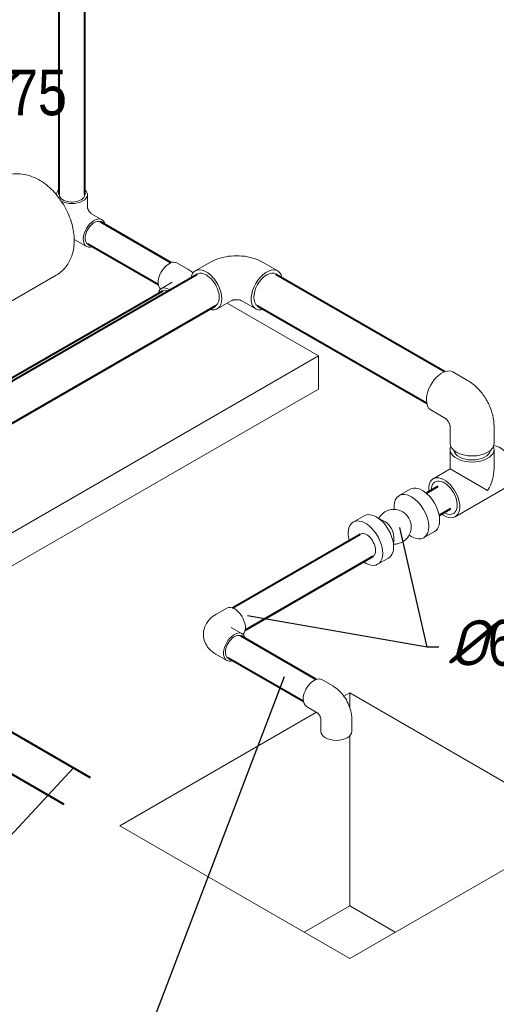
# Model space of a CAD drawing. Extents: x 4114239 to 5838486, y 780458 to 1383318.
# Tile 71 of 231: x 4362179 to 4364522, y 1046839 to 1051684. Entities that reach past the tile are written whole.
import ezdxf

# ---------------------------------------------------------------- set-up
doc = ezdxf.new("R2010")
doc.units = 0
doc.header["$MEASUREMENT"] = 0
doc.layers.add('Основные', color=160, linetype='Continuous', lineweight=40)
doc.styles.add('ГОСТ 250', font='isocpeui.ttf', dxfattribs={"height": 300})

msp = doc.modelspace()

# ---------------------------------------------------------------- linework, layer by layer
at = {"linetype": 'Continuous', "lineweight": 40, "extrusion": (5.55112e-17, 0.816497, 0.57735)}
for p, q in [((4362372.8008, 1050822.8804), (4362372.8008, 1053430.7953, 0)), ((4362498.8008, 1050822.8804), (4362498.8008, 1053430.7953)), ((4362923.4887, 1050487.9927), (4362576.4781, 1050688.3394)), ((4362860.4887, 1050378.8735, 0), (4362513.4781, 1050579.2202)), ((4361636.1751, 1049615.1593), (4363051.2844, 1050432.1731, 0)), ((4363438.5521, 1050432.1731, 0), (4364270.0673, 1049952.0976, 0)), ((4361619.694, 1049621.01), (4362881.7431, 1050349.6544)), ((4361718.1119, 1049454.6194), (4363141.2844, 1050276.2885)), ((4363348.5521, 1050276.2885), (4364180.0673, 1049796.213, 0)), ((4364234.872, 1049386.153), (4364178.4938, 1049353.6031, 0)), ((4362527.4654, 1047953.997, 0), (4360118.5459, 1049344.7873, 0)), ((4364297.872, 1049277.0338), (4364241.4938, 1049244.4839, 0)), ((4362397.1841, 1047821.3689, 0), (4360028.5459, 1049188.9027, 0)), ((4363224.5944, 1048789.7424), (4363853.0974, 1049152.6087)), ((4363287.5944, 1048680.6232), (4363916.0974, 1049043.4895)), ((4363636.7064, 1048437.5729), (4363266.34, 1048651.4041, 0)), ((4363573.7064, 1048328.4537), (4363203.34, 1048542.2849, 0))]:
    msp.add_line(p, q, dxfattribs=at)
at = {"color": 0, "linetype": 'Continuous', "lineweight": 0, "extrusion": (5.55112e-17, 0.816497, 0.57735)}
for p, q in [((4362359.8008, 1050822.8804), (4362359.8008, 1050821.8305)), ((4362511.8008, 1050822.8804), (4362511.8008, 1050760.8267)), ((4362582.9781, 1050699.5977, 0), (4362529.2379, 1050730.6246)), ((4362506.9781, 1050567.9619), (4362453.2379, 1050598.9888, 0)), ((4362951.2431, 1050486.9798), (4363004.9832, 1050455.9529)), ((4363042.2844, 1050447.7615), (4363114.4093, 1050489.4029)), ((4363447.5521, 1050447.7615), (4363375.4272, 1050489.4029)), ((4362357.6069, 1050425.9769), (4361966.2251, 1050200.0125, 0)), ((4362875.2431, 1050360.9127, 0), (4362928.9832, 1050391.9396)), ((4363150.2844, 1050260.7), (4363222.4093, 1050302.3414)), ((4363648.2169, 1050029.722, 0), (4363199.2178, 1050288.9518)), ((4363339.5521, 1050260.7), (4363267.4272, 1050302.3414)), ((4361668.3179, 1048886.6268), (4363648.2169, 1050029.722, 0)), ((4363648.2169, 1049866.4227), (4363648.2169, 1050029.722, 0)), ((4364308.9169, 1049950.4523), (4364381.0418, 1049908.811, 0)), ((4361668.3179, 1048723.3275, 0), (4363648.2169, 1049866.4227)), ((4364200.9169, 1049763.3908), (4364272.9772, 1049721.7868)), ((4364295.5507, 1049599.4802), (4364295.5507, 1049682.6883)), ((4364511.5507, 1049599.4802), (4364511.5507, 1049682.7629)), ((4364295.5507, 1049473.1474), (4364295.5507, 1049569.1939, 0)), ((4364511.5507, 1049473.1474, 0), (4364511.5507, 1049569.1939)), ((4364295.5507, 1049473.1474), (4364212.372, 1049425.1242)), ((4364479.9183, 1049366.7028), (4364295.5507, 1049473.1474)), ((4364098.9277, 1049373.4835, 0), (4364045.1876, 1049342.4566)), ((4364594.7295, 1049396.463), (4364320.372, 1049238.0627, 0)), ((4364020.1354, 1049274.282), (4364020.346, 1049289.1101)), ((4364062.7671, 1049262.2016), (4364062.7661, 1049262.2022)), ((4363872.6535, 1049242.844), (4363818.9134, 1049211.8171)), ((4363975.0971, 1049213.2057), (4363931.2737, 1049237.6842)), ((4364104.4745, 1049189.9623), (4364104.4745, 1049189.9612, 0)), ((4364218.9277, 1049165.6374, 0), (4364165.1876, 1049134.6105)), ((4364018.2078, 1049138.5358), (4364017.4951, 1049088.3444)), ((4364093.6206, 1049147.002), (4364106.5674, 1049139.7703)), ((4363992.6535, 1049034.9979), (4363938.9134, 1049003.971)), ((4363196.84, 1048788.7295), (4363143.0999, 1048757.7026)), ((4363272.84, 1048662.6624, 0), (4363219.0999, 1048693.6893)), ((4363196.84, 1048531.0265), (4363143.0999, 1048562.0534, 0)), ((4363664.4608, 1048436.56), (4363718.201, 1048405.5331, 0)), ((4363801.7026, 1048371.0343, 0), (4363773.3357, 1048354.6567)), ((4364933.0735, 1047717.8371), (4363801.7026, 1048371.0343)), ((4363801.7026, 1048300.2781), (4363801.7026, 1048371.0343)), ((4363588.4608, 1048304.9241, 0), (4363642.1901, 1048273.9036, 0)), ((4363637.8286, 1048276.4216), (4362670.3318, 1047717.8371)), ((4363659.6381, 1048181.6415, 0), (4363659.6381, 1048243.6826, 0)), ((4363811.6381, 1048181.6415), (4363811.6381, 1048243.6952, 0)), ((4363801.7026, 1047323.2027, 0), (4363801.7026, 1048159.9506)), ((4362670.3318, 1047717.8371), (4363801.7026, 1047064.6398, 0)), ((4363801.7026, 1047064.6398), (4364933.0735, 1047717.8371)), ((4363577.7806, 1047193.9212), (4363801.7026, 1047323.2027)), ((4363801.7026, 1047323.2027, 0), (4364025.6246, 1047193.9212, 0))]:
    msp.add_line(p, q, dxfattribs=at)
msp.add_line((4364181.681, 1048596.6257), (4363299.2409, 1048749.7537))
at = {"ltscale": 5}
for p, q in [((4363478.9892, 1048450.2815), (4362557.5746, 1046029.0303)), ((4361414.5251, 1046890.5624), (4362442.5368, 1048003.0306, 0))]:
    msp.add_line(p, q, dxfattribs=at)
at = {"color": 7, "lineweight": 25, "ltscale": 1000}
msp.add_lwpolyline([(4364239.3415, 1048596.6257), (4364181.681, 1048596.6257), (4364047.9471, 1049184.5617)], dxfattribs=at)
at = {"color": 0, "linetype": 'Continuous', "lineweight": 0, "extrusion": (1.11022e-16, 1.66533e-16, -1)}
for centre, major_axis, start_param, end_param in [((4362435.8008, 1050822.8804), (76, 0), 3.117035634, 3.735165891), ((4362435.8008, 1050822.8804), (76, 0), 5.68961207, 7.068583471), ((4362435.8008, 1050822.8804), (76, 0), 0.785398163, 2.346044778), ((4363735.6381, 1048181.6415, 0), (-76, 0), 3.141592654, 6.283185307)]:
    msp.add_ellipse(centre, major_axis=major_axis, ratio=0.577350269, start_param=start_param, end_param=end_param, dxfattribs=at)
at = {"color": 0, "linetype": 'Continuous', "lineweight": 0, "extrusion": (9.60505e-18, 2.22045e-16, -1)}
for start_param, end_param in [(0.785398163, 3.141592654), (0, 0.785398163)]:
    msp.add_ellipse((4362435.8008, 1050822.8804), major_axis=(63, 0), ratio=0.577350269, start_param=start_param, end_param=end_param, dxfattribs=at)
at = {"color": 0, "linetype": 'Continuous', "lineweight": 0, "extrusion": (9.07038e-17, 2.68126e-16, -1)}
for centre, start_param, end_param in [((4362544.9781, 1050633.7798, 0), 5.68961207, 10.018351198), ((4362913.2431, 1050421.1619), 0.785398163, 3.141592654), ((4362913.2431, 1050421.1619), 0.109246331, 0.785398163), ((4363234.84, 1048596.8445, 0), 5.689612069, 10.018351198), ((4363626.4608, 1048370.7421), 0.785398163, 3.141592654), ((4363626.4608, 1048370.7421), 0, 0.785398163)]:
    msp.add_ellipse(centre, major_axis=(-38, -65.8179), ratio=0.577350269, start_param=start_param, end_param=end_param, dxfattribs=at)
at = {"color": 0, "linetype": 'Continuous', "lineweight": 0, "extrusion": (3.51927e-17, 1.71978e-16, -1)}
for centre, start_param, end_param in [((4362544.9781, 1050633.7798), 0.785398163, 3.141592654), ((4362544.9781, 1050633.7798), 0, 0.785398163), ((4363234.84, 1048596.8445, 0), 0.785398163, 3.141592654), ((4363234.84, 1048596.8445, 0), 0, 0.785398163)]:
    msp.add_ellipse(centre, major_axis=(-31.5, -54.5596), ratio=0.577350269, start_param=start_param, end_param=end_param, dxfattribs=at)
at = {"color": 0, "linetype": 'Continuous', "lineweight": 0, "extrusion": (2.03185e-17, 7.58296e-17, -1)}
for start_param, end_param in [(2.555907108, 5.497787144), (5.497787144, 6.868870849)]:
    msp.add_ellipse((4363096.2844, 1050354.2308), major_axis=(54, -93.5307), ratio=0.577350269, start_param=start_param, end_param=end_param, dxfattribs=at)
at = {"color": 0, "linetype": 'Continuous', "lineweight": 0, "extrusion": (6.4674e-17, 1.65537e-16, -1)}
msp.add_ellipse((4363096.2844, 1050354.2308), major_axis=(-45, 77.9423), ratio=0.577350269, start_param=0, end_param=3.141592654, dxfattribs=at)
at = {"color": 0, "linetype": 'Continuous', "lineweight": 0, "extrusion": (-2.03185e-17, 7.58296e-17, -1)}
for centre, major_axis, start_param, end_param in [((4363393.5521, 1050354.2308), (54, 93.5307), 2.55590711, 6.868870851), ((4364254.9169, 1049856.9216), (-54, -93.5307), 0.785398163, 3.141592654), ((4364254.9169, 1049856.9216), (-54, -93.5307), 0, 0.785398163)]:
    msp.add_ellipse(centre, major_axis=major_axis, ratio=0.577350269, start_param=start_param, end_param=end_param, dxfattribs=at)
at = {"color": 0, "linetype": 'Continuous', "lineweight": 0, "extrusion": (-1.28814e-17, 1.99733e-16, -1)}
msp.add_ellipse((4363393.5521, 1050354.2308), major_axis=(45, 77.9423), ratio=0.577350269, start_param=3.141592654, end_param=6.283185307, dxfattribs=at)
at = {"color": 0, "linetype": 'Continuous', "lineweight": 0, "extrusion": (-9.07038e-17, 2.68126e-16, -1)}
for centre, start_param, end_param in [((4362913.2431, 1050295.0948, 0), 2.548019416, 3.999726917), ((4363234.84, 1048722.9115, 0), 3.141592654, 6.173938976)]:
    msp.add_ellipse(centre, major_axis=(38, -65.8179), ratio=0.577350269, start_param=start_param, end_param=end_param, dxfattribs=at)
at = {"color": 0, "linetype": 'Continuous', "lineweight": 0, "extrusion": (-3.51927e-17, 1.71978e-16, -1)}
for centre, major_axis, start_param, end_param in [((4362913.2431, 1050295.0948, 0), (-31.5, 54.5596), 0, 0.661988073), ((4363884.5974, 1049098.0491), (31.5, -54.5596), 3.141592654, 5.497787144), ((4363884.5974, 1049098.0491), (31.5, -54.5596), 5.497787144, 6.283185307)]:
    msp.add_ellipse(centre, major_axis=major_axis, ratio=0.577350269, start_param=start_param, end_param=end_param, dxfattribs=at)
at = {"color": 0, "linetype": 'Continuous', "lineweight": 0, "extrusion": (-1.34411e-16, 1.66533e-16, -1)}
msp.add_ellipse((4364403.5507, 1049569.1939), major_axis=(108, 0), ratio=0.577350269, start_param=6.037874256, end_param=9.670089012, dxfattribs=at)
at = {"color": 0, "linetype": 'Continuous', "lineweight": 0, "extrusion": (9.64266e-17, 1.66533e-16, -1)}
msp.add_ellipse((4364403.5507, 1049599.4802), major_axis=(-108, 0), ratio=0.577350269, start_param=3.141592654, end_param=6.283185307, dxfattribs=at)
at = {"color": 0, "linetype": 'Continuous', "lineweight": 0, "extrusion": (5.86208e-18, 1.66533e-16, -1)}
msp.add_ellipse((4364403.5507, 1049569.1939), major_axis=(-90, 0), ratio=0.577350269, start_param=3.227718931, end_param=6.197059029, dxfattribs=at)
at = {"color": 0, "linetype": 'Continuous', "lineweight": 0, "extrusion": (-8.69853e-17, 2.06174e-16, -1)}
for centre, start_param, end_param in [((4364540.7295, 1049489.9938), 3.510785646, 6.283185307), ((4364266.372, 1049331.5934), 2.193622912, 7.068583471), ((4364266.372, 1049331.5934), 0.785398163, 0.947969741)]:
    msp.add_ellipse(centre, major_axis=(54, -93.5307), ratio=0.577350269, start_param=start_param, end_param=end_param, dxfattribs=at)
at = {"color": 0, "linetype": 'Continuous', "lineweight": 0, "extrusion": (1.11556e-17, 1.85856e-16, -1)}
msp.add_ellipse((4364403.5507, 1049410.7936), major_axis=(-76.3675, -132.2724), ratio=0.577350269, start_param=3.926990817, end_param=4.71238898, dxfattribs=at)
at = {"color": 0, "linetype": 'Continuous', "lineweight": 0, "extrusion": (1.28814e-17, 1.99733e-16, -1)}
for start_param, end_param in [(5.497787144, 10.220176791), (5.487786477, 5.497787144)]:
    msp.add_ellipse((4364266.372, 1049331.5934, 0), major_axis=(-45, 77.9423), ratio=0.577350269, start_param=start_param, end_param=end_param, dxfattribs=at)
at = {"color": 0, "linetype": 'Continuous', "lineweight": 0, "extrusion": (-3.14741e-17, 1.10026e-16, -1)}
for centre, major_axis, start_param, end_param in [((4364105.1876, 1049238.5335), (-60, 103.923), 5.514049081, 10.193914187), ((4364158.9277, 1049269.5604), (-60, 103.923), 0, 3.141592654), ((4363932.6535, 1049138.921), (-60, 103.923), 0, 3.141592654), ((4364062.054, 1049213.6304), (-30, 51.9615), 0.802205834, 2.339386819), ((4363878.9134, 1049107.8941, 0), (-60, 103.923), 5.497787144, 10.327171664), ((4363975.787, 1049163.8241, 0), (-30, 51.9615), 0.769136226, 2.372456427), ((4363878.9134, 1049107.8941, 0), (-60, 103.923), 5.157177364, 5.497787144)]:
    msp.add_ellipse(centre, major_axis=major_axis, ratio=0.577350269, start_param=start_param, end_param=end_param, dxfattribs=at)
at = {"color": 0, "linetype": 'Continuous', "lineweight": 0}
for points, knots in [([(4362357.6069, 1050425.9769), (4362374.4749, 1050435.7156, 0), (4362389.49, 1050448.5074), (4362414.758, 1050478.3466, 0), (4362424.5517, 1050495.5271), (4362440.124, 1050534.3939), (4362444.5071, 1050556.1809), (4362448.2272, 1050605.1519), (4362445.7489, 1050632.2104), (4362433.973, 1050687.6896, 0), (4362423.9188, 1050715.9955, 0), (4362397.8101, 1050769.5048), (4362381.8155, 1050794.7149), (4362344.5587, 1050840.7089), (4362323.311, 1050861.4922, 0), (4362275.4756, 1050896.1694), (4362248.8684, 1050910.3148), (4362194.4135, 1050925.0009), (4362167.661, 1050927.6313, 0), (4362120.2926, 1050920.1685), (4362100.2846, 1050913.3551), (4362082.2354, 1050902.9344)], [2.35619449, 2.35619449, 2.35619449, 2.35619449, 2.560501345, 2.560501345, 2.782183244, 2.782183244, 3.057756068, 3.057756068, 3.413973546, 3.413973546, 3.806732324, 3.806732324, 4.194985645, 4.194985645, 4.585272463, 4.585272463, 4.972778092, 4.972778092, 5.279173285, 5.279173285, 5.497787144, 5.497787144, 5.497787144, 5.497787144]), ([(4362511.8008, 1050760.8393), (4362511.8017, 1050760.8028), (4362511.8118, 1050760.5303, 0), (4362511.9341, 1050759.5317), (4362512.0635, 1050758.7368, 0), (4362512.5126, 1050756.77), (4362512.835, 1050755.5922), (4362513.7089, 1050752.9502, 0), (4362514.2704, 1050751.4749, 0), (4362515.6336, 1050748.3589), (4362516.4455, 1050746.7137), (4362518.258, 1050743.4434), (4362519.2628, 1050741.8198), (4362521.3327, 1050738.8038), (4362522.3971, 1050737.409), (4362524.4175, 1050735.0032), (4362525.3762, 1050733.9786, 0), (4362527.0364, 1050732.358), (4362527.7485, 1050731.7431), (4362528.7993, 1050730.9097), (4362529.1476, 1050730.6815), (4362529.2401, 1050730.6237), (4362529.2456, 1050730.6203), (4362529.2488, 1050730.6183)], [0.028150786, 0.028150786, 0.028150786, 0.028150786, 0.151069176, 0.151069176, 0.294863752, 0.294863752, 0.441061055, 0.441061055, 0.594338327, 0.594338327, 0.755083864, 0.755083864, 0.91974644, 0.91974644, 1.08247264, 1.08247264, 1.23825303, 1.23825303, 1.38602364, 1.38602364, 1.52972461, 1.52972461, 1.542645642, 1.542645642, 1.542645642, 1.542645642]), ([(4363375.4272, 1050489.4029), (4363358.9329, 1050498.9258, 0), (4363341.8772, 1050505.8638), (4363307.1616, 1050516.0763), (4363289.4809, 1050519.3233), (4363253.8777, 1050522.5789, 0), (4363235.9588, 1050522.5789, 0), (4363200.3556, 1050519.3233, 0), (4363182.6749, 1050516.0763), (4363147.9593, 1050505.8638), (4363130.9036, 1050498.9258, 0), (4363114.4093, 1050489.4029)], [4.71238898, 4.71238898, 4.71238898, 4.71238898, 5.026548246, 5.026548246, 5.340707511, 5.340707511, 5.654866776, 5.654866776, 5.969026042, 5.969026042, 6.283185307, 6.283185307, 6.283185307, 6.283185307]), ([(4363267.4918, 1050302.3041, 0), (4363267.422, 1050302.3399, 0), (4363267.1887, 1050302.4555), (4363266.2246, 1050302.8644, 0), (4363265.297, 1050303.2177), (4363262.884, 1050303.9635, 0), (4363261.3972, 1050304.3566, 0), (4363257.9559, 1050305.0794), (4363255.9855, 1050305.4062), (4363251.7, 1050305.9096, 0), (4363249.3734, 1050306.0788, 0), (4363244.5975, 1050306.2052, 0), (4363242.1466, 1050306.1568, 0), (4363237.4243, 1050305.8473), (4363235.1517, 1050305.5876), (4363231.0643, 1050304.9326), (4363229.2358, 1050304.5424, 0), (4363226.1978, 1050303.7536), (4363224.964, 1050303.3558), (4363223.1739, 1050302.6969, 0), (4363222.6025, 1050302.4322), (4363222.3774, 1050302.3208, 0), (4363222.3581, 1050302.311), (4363222.3447, 1050302.3041)], [4.770957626, 4.770957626, 4.770957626, 4.770957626, 4.864190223, 4.864190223, 5.006280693, 5.006280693, 5.148864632, 5.148864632, 5.297085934, 5.297085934, 5.451983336, 5.451983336, 5.610827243, 5.610827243, 5.768514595, 5.768514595, 5.920421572, 5.920421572, 6.065364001, 6.065364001, 6.206765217, 6.206765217, 6.22461665, 6.22461665, 6.22461665, 6.22461665]), ([(4364511.5507, 1049682.7629), (4364511.5507, 1049701.8088), (4364509.0314, 1049720.0485, 0), (4364500.5178, 1049755.2193, 0), (4364494.4894, 1049772.1548), (4364479.5074, 1049804.6158), (4364470.5479, 1049820.1341), (4364449.9268, 1049849.3395), (4364438.2745, 1049863.028, 0), (4364412.0724, 1049887.9864, 0), (4364397.5361, 1049899.288), (4364381.0418, 1049908.811)], [3.141592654, 3.141592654, 3.141592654, 3.141592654, 3.455751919, 3.455751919, 3.769911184, 3.769911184, 4.08407045, 4.08407045, 4.398229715, 4.398229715, 4.71238898, 4.71238898, 4.71238898, 4.71238898]), ([(4364295.5518, 1049682.6633), (4364295.5518, 1049682.6633), (4364295.5411, 1049682.9392), (4364295.4024, 1049684.0659), (4364295.2446, 1049685.0458, 0), (4364294.6839, 1049687.5084), (4364294.281, 1049688.9927), (4364293.1863, 1049692.3343), (4364292.4842, 1049694.2041, 0), (4364290.7773, 1049698.1671), (4364289.7606, 1049700.2667, 0), (4364287.4821, 1049704.4659), (4364286.2147, 1049706.5642), (4364283.5855, 1049710.4991), (4364282.2243, 1049712.3373), (4364279.6134, 1049715.5497, 0), (4364278.3612, 1049716.9381), (4364276.159, 1049719.1747), (4364275.1977, 1049720.0443, 0), (4364273.732, 1049721.2651, 0), (4364273.2171, 1049721.6276), (4364272.9821, 1049721.7841, 0), (4364272.9561, 1049721.8003), (4364272.9561, 1049721.8003)], [3.180391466, 3.180391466, 3.180391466, 3.180391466, 3.293393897, 3.293393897, 3.435484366, 3.435484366, 3.578068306, 3.578068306, 3.726289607, 3.726289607, 3.881187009, 3.881187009, 4.040030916, 4.040030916, 4.197718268, 4.197718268, 4.349625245, 4.349625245, 4.494567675, 4.494567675, 4.63596889, 4.63596889, 4.673590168, 4.673590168, 4.673590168, 4.673590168]), ([(4363944.2205, 1049230.4525), (4363946.491, 1049234.5175, 0), (4363949.2313, 1049238.639), (4363958.2362, 1049249.7341), (4363965.6716, 1049256.4407), (4363981.9491, 1049266.4289), (4363990.5442, 1049269.9096), (4364007.8199, 1049274.0571), (4364016.4223, 1049274.5992), (4364033.2077, 1049273.5815, 0), (4364041.0355, 1049271.6806, 0), (4364053.5203, 1049267.2305), (4364058.4725, 1049264.7645), (4364062.7661, 1049262.2022)], [6.736939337, 6.736939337, 6.736939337, 6.736939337, 6.851179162, 6.851179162, 7.053122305, 7.053122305, 7.237962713, 7.237962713, 7.433214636, 7.433214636, 7.664955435, 7.664955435, 7.870789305, 7.870789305, 7.870789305, 7.870789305]), ([(4364104.4745, 1049189.9612), (4364104.587, 1049182.1669), (4364103.7611, 1049173.0355), (4364097.5567, 1049153.7883), (4364092.8711, 1049144.0651, 0), (4364079.6016, 1049127.7171), (4364072.1659, 1049121.011, 0), (4364055.8881, 1049111.0237), (4364047.2929, 1049107.5436), (4364031.518, 1049103.7571), (4364024.3174, 1049103.0785), (4364017.7057, 1049103.1725)], [3.124784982, 3.124784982, 3.124784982, 3.124784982, 3.445676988, 3.445676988, 3.709620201, 3.709620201, 3.9115581, 3.9115581, 4.096398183, 4.096398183, 4.258634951, 4.258634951, 4.258634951, 4.258634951]), ([(4363143.0999, 1048757.7026), (4363131.3255, 1048750.9046), (4363119.8855, 1048742.2584), (4363100.6252, 1048720.4343, 0), (4363092.5517, 1048707.6689), (4363083.7207, 1048681.3536, 0), (4363081.7726, 1048668.8304, 0), (4363082.5912, 1048644.8157, 0), (4363085.0219, 1048633.4094, 0), (4363093.2148, 1048611.8839, 0), (4363099.1842, 1048601.9908), (4363114.2319, 1048583.1157, 0), (4363123.6788, 1048574.8522, 0), (4363136.6354, 1048565.9477, 0), (4363139.851, 1048563.9292, 0), (4363143.0999, 1048562.0534)], [0, 0, 0, 0, 0.314159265, 0.314159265, 0.594018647, 0.594018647, 0.805076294, 0.805076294, 1.001707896, 1.001707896, 1.216766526, 1.216766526, 1.484110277, 1.484110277, 1.570796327, 1.570796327, 1.570796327, 1.570796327]), ([(4363718.201, 1048405.5331, 0), (4363729.9754, 1048398.7352, 0), (4363740.3719, 1048390.655, 0), (4363759.1286, 1048372.7886), (4363767.4793, 1048362.9801, 0), (4363782.2611, 1048342.0448, 0), (4363788.6856, 1048330.9171), (4363799.4253, 1048307.648), (4363803.7443, 1048295.5118, 0), (4363809.8388, 1048270.3348), (4363811.6381, 1048257.2911, 0), (4363811.6381, 1048243.6952, 0)], [1.570796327, 1.570796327, 1.570796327, 1.570796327, 1.884955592, 1.884955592, 2.199114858, 2.199114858, 2.513274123, 2.513274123, 2.827433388, 2.827433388, 3.141592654, 3.141592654, 3.141592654, 3.141592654]), ([(4363642.1865, 1048273.9057), (4363642.1865, 1048273.9057, 0), (4363642.4237, 1048273.761, 0), (4363643.2558, 1048273.1343), (4363643.8795, 1048272.6248), (4363645.3582, 1048271.2525), (4363646.217, 1048270.3844), (4363648.0681, 1048268.3065, 0), (4363649.065, 1048267.0826), (4363651.082, 1048264.3441, 0), (4363652.1008, 1048262.8183, 0), (4363654.0267, 1048259.6135), (4363654.9304, 1048257.9316, 0), (4363656.5074, 1048254.6309), (4363657.1831, 1048253.0117), (4363658.2564, 1048250.0591), (4363658.6644, 1048248.7166, 0), (4363659.2377, 1048246.4685, 0), (4363659.4142, 1048245.5443), (4363659.6106, 1048244.2176), (4363659.6341, 1048243.8019), (4363659.6381, 1048243.6863), (4363659.6382, 1048243.6784, 0), (4363659.6382, 1048243.6784, 0)], [1.589507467, 1.589507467, 1.589507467, 1.589507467, 1.721865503, 1.721865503, 1.865660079, 1.865660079, 2.011857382, 2.011857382, 2.165134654, 2.165134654, 2.325880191, 2.325880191, 2.490542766, 2.490542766, 2.653268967, 2.653268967, 2.809049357, 2.809049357, 2.956819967, 2.956819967, 3.100520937, 3.100520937, 3.122881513, 3.122881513, 3.122881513, 3.122881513])]:
    msp.add_open_spline(points, degree=3, knots=knots, dxfattribs=at)
for points in [[(4362446.7896, 1050602.9285), (4362448.8923, 1050601.572), (4362451.0406, 1050600.2574), (4362453.2379, 1050598.9888, 0)], [(4363004.9832, 1050455.9529), (4363013.8272, 1050450.8469, 0), (4363022.4504, 1050444.6938, 0), (4363030.5454, 1050437.0611)]]:
    msp.add_open_spline(points, degree=3, dxfattribs=at)

# ---------------------------------------------------------------- texts
at = {"layer": 'Основные', "color": 0, "char_height": 225, "attachment_point": 7, "style": 'ГОСТ 250'}
for s, insert in [('%%C{\\fArial Narrow|b0|i0|c0|p34;75}', (4361929.7374, 1051210.3937)), ('%%C{\\fArial Narrow|b0|i0|c204|p34;63}', (4364285.65, 1048502.0526))]:
    msp.add_mtext(s, dxfattribs=dict(at, insert=insert))

doc.saveas('drawing.dxf')
